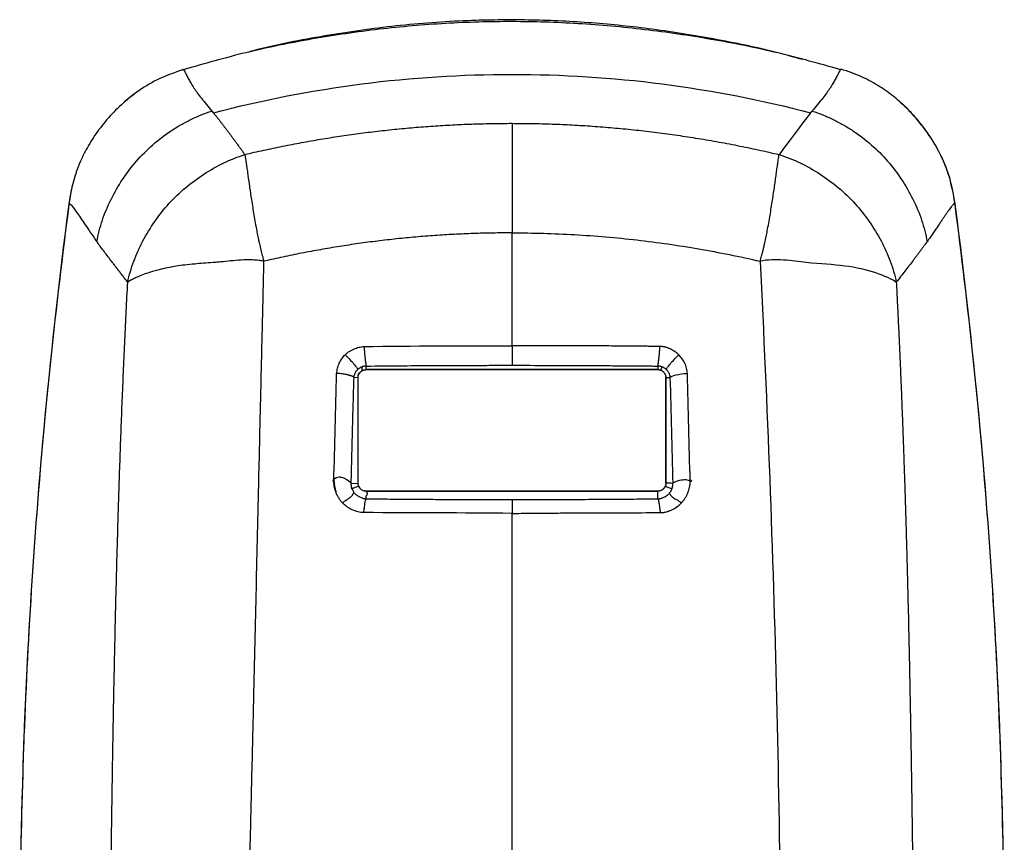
# Model space of a CAD drawing. Header units: millimetres. Extents: x 38 to 184, y 33 to 254.
# Tile 5 of 10: x 38 to 78, y 128 to 162. Entities that reach past the tile are written whole.
import ezdxf

# ---------------------------------------------------------------- set-up
doc = ezdxf.new("R2010")
doc.units = ezdxf.units.MM

msp = doc.modelspace()

# ---------------------------------------------------------------- linework, layer by layer
at = {"color": 7, "linetype": 'Continuous', "lineweight": 25}
for p, q in [((44.672, 159.968), (44.63, 159.957)), ((71.733, 159.998), (71.711, 159.973)), ((40.038, 154.932), (39.957, 154.443)), ((76.423, 154.482), (76.346, 154.939)), ((39.956, 154.443), (39.955, 154.439)), ((76.43, 154.448), (76.423, 154.482)), ((76.43, 154.443), (76.431, 154.439)), ((52.193, 147.638), (64.193, 147.638)), ((64.195, 147.638), (52.193, 147.638)), ((64.321, 147.617), (64.372, 147.749)), ((51.86, 147.304), (51.691, 147.314)), ((51.86, 142.971), (51.86, 147.304)), ((64.516, 147.381), (64.526, 147.303)), ((64.526, 147.304), (64.526, 142.971)), ((64.526, 142.971), (64.526, 147.303)), ((50.891, 142.846), (50.939, 142.616)), ((51.575, 142.954), (51.861, 142.971)), ((64.198, 142.637), (52.188, 142.637)), ((52.193, 142.638), (64.193, 142.638))]:
    msp.add_line(p, q, dxfattribs=at)
at = {"color": 8, "linetype": 'Continuous', "lineweight": 25}
for p, q in [((39.957, 154.454), (39.956, 154.443)), ((76.429, 154.454), (76.43, 154.443))]:
    msp.add_line(p, q, dxfattribs=at)
at = {"color": 7, "linetype": 'Continuous', "lineweight": 25}
for centre, start, end in [((272.28, 123.797), 172.48635, 181.85889), ((-155.894, 123.797), 358.14138, 7.51362)]:
    msp.add_arc(centre, 234.338, start, end, dxfattribs=at)
for points, knots in [([(71.712, 159.976), (70.857, 160.215), (69.102, 160.707), (66.405, 161.243), (63.66, 161.646), (60.921, 161.893), (58.186, 161.98), (55.452, 161.902), (52.715, 161.662), (49.973, 161.26), (47.279, 160.721), (45.528, 160.22), (44.674, 159.976)], [0, 0, 0, 0, 0.0971129, 0.1993995, 0.3005282, 0.4006393, 0.5001979, 0.5997212, 0.699735, 0.8007275, 0.902883, 1, 1, 1, 1]), ([(70.16, 160.39), (69.818, 160.485), (68.604, 160.823), (66.483, 161.259), (63.88, 161.677), (61.335, 161.93), (58.858, 162.041), (56.218, 162.011), (53.422, 161.81), (50.473, 161.381), (48.428, 160.997), (47.378, 160.708), (47.297, 160.685)], [0, 0, 0, 0, 0.045999, 0.163472, 0.280845, 0.387991, 0.495217, 0.602358, 0.73052, 0.858686, 0.989055, 1, 1, 1, 1]), ([(44.671, 159.984), (44.34, 159.869), (43.693, 159.644), (42.839, 159.139), (42.109, 158.557), (41.501, 157.925), (41.006, 157.276), (40.658, 156.693), (40.42, 156.19), (40.267, 155.804), (40.198, 155.566), (40.169, 155.466)], [0, 0, 0, 0, 0.147438, 0.287386, 0.421669, 0.55024, 0.673303, 0.791788, 0.868816, 0.944903, 1, 1, 1, 1]), ([(44.633, 159.958), (44.638, 159.979), (44.646, 160.015), (44.666, 159.987), (44.674, 159.975)], [0, 0, 0, 0, 0.604435, 1, 1, 1, 1]), ([(76.029, 156.031), (75.98, 156.151), (75.881, 156.395), (75.667, 156.801), (75.445, 157.161), (75.249, 157.446), (75.056, 157.707), (74.784, 158.036), (74.405, 158.437), (73.92, 158.87), (73.317, 159.303), (72.585, 159.71), (72.028, 159.899), (71.733, 159.999)], [0, 0, 0, 0, 0.091496, 0.185743, 0.268032, 0.306556, 0.349358, 0.420122, 0.506477, 0.608104, 0.724273, 0.854432, 1, 1, 1, 1]), ([(42.636, 158.959), (42.484, 158.845), (42.324, 158.724), (42.178, 158.587), (42.17, 158.58)], [0, 0, 0, 0, 0.946905, 1, 1, 1, 1]), ([(76.306, 155.057), (76.285, 155.171), (76.206, 155.596), (75.931, 156.295), (75.486, 157.135), (74.909, 157.892), (74.474, 158.386), (74.21, 158.589), (74.199, 158.597)], [0, 0, 0, 0, 0.083129, 0.308912, 0.533881, 0.761821, 0.989752, 1, 1, 1, 1]), ([(41.11, 152.891), (41.16, 153.193), (41.312, 153.788), (41.674, 154.648), (42.145, 155.468), (42.72, 156.227), (43.394, 156.901), (44.023, 157.383), (44.559, 157.715), (44.975, 157.934), (45.403, 158.122), (45.697, 158.225), (45.845, 158.271)], [0, 0, 0, 0, 0.125, 0.25, 0.375, 0.5, 0.625, 0.75, 0.8125, 0.875, 0.9375, 1, 1, 1, 1]), ([(45.904, 158.2), (45.929, 158.168), (45.98, 158.106), (46.058, 158.009), (46.136, 157.911), (46.214, 157.81), (46.293, 157.708), (46.372, 157.604), (46.452, 157.499), (46.533, 157.391), (46.614, 157.283), (46.695, 157.173), (46.777, 157.061), (46.86, 156.949), (46.943, 156.835), (47.026, 156.72), (47.11, 156.604), (47.167, 156.526), (47.196, 156.486)], [0, 0, 0, 0, 0.066636, 0.1327199, 0.198252, 0.2632322, 0.3276607, 0.3915376, 0.454863, 0.5176369, 0.5798597, 0.6415314, 0.7026522, 0.7632223, 0.8232419, 0.8827112, 0.9416305, 1, 1, 1, 1]), ([(70.482, 158.2), (70.291, 157.963), (70.104, 157.705), (69.676, 157.133), (69.437, 156.82), (69.19, 156.484)], [0, 0, 0, 0, 0.5, 0.5, 1, 1, 1, 1]), ([(70.54, 158.271), (70.689, 158.225), (70.983, 158.122), (71.412, 157.934), (71.828, 157.715), (72.364, 157.384), (72.994, 156.903), (73.667, 156.23), (74.242, 155.472), (74.712, 154.652), (75.073, 153.792), (75.225, 153.196), (75.275, 152.893)], [0, 0, 0, 0, 0.0625, 0.125, 0.1875, 0.25, 0.375, 0.5, 0.625, 0.75, 0.875, 1, 1, 1, 1]), ([(47.196, 156.486), (47.325, 156.517), (47.584, 156.577), (47.973, 156.664), (48.363, 156.747), (48.752, 156.827), (49.142, 156.904), (49.532, 156.977), (49.922, 157.047), (50.313, 157.114), (50.703, 157.178), (51.093, 157.238), (51.484, 157.295), (51.874, 157.349), (52.264, 157.399), (52.791, 157.463), (53.452, 157.534), (54.249, 157.607), (55.044, 157.666), (55.835, 157.712), (56.624, 157.745), (57.41, 157.765), (57.932, 157.768), (58.193, 157.769)], [0, 0, 0, 0, 0.036009, 0.071973, 0.107892, 0.143765, 0.179593, 0.215375, 0.251112, 0.286804, 0.32245, 0.358051, 0.393607, 0.429118, 0.464584, 0.500005, 0.57242, 0.644505, 0.716261, 0.787689, 0.858787, 0.929558, 1, 1, 1, 1]), ([(58.193, 157.769), (58.193, 157.675), (58.193, 157.455), (58.193, 156.899), (58.193, 156.02), (58.193, 154.72), (58.193, 153.758), (58.193, 153.262)], [0, 0, 0, 0, 0.125, 0.25, 0.5, 0.75, 1, 1, 1, 1]), ([(58.193, 157.769), (58.33, 157.768), (58.604, 157.768), (59.016, 157.762), (59.429, 157.753), (59.843, 157.74), (60.258, 157.724), (60.675, 157.704), (61.092, 157.68), (61.511, 157.653), (61.931, 157.621), (62.352, 157.586), (62.774, 157.547), (63.196, 157.505), (63.62, 157.458), (64.045, 157.407), (64.47, 157.353), (64.896, 157.294), (65.323, 157.232), (65.75, 157.165), (66.179, 157.095), (66.607, 157.02), (67.037, 156.941), (67.467, 156.858), (67.897, 156.771), (68.328, 156.68), (68.759, 156.584), (69.046, 156.517), (69.19, 156.484)], [0, 0, 0, 0, 0.036966, 0.0740512, 0.1112558, 0.1485797, 0.186023, 0.2235859, 0.2612682, 0.2990701, 0.3369917, 0.3750329, 0.4131938, 0.4514744, 0.4898748, 0.5283951, 0.5670353, 0.6057954, 0.6446754, 0.6836754, 0.7227955, 0.7620357, 0.8013959, 0.8408763, 0.8804769, 0.9201977, 0.9600387, 1, 1, 1, 1]), ([(42.377, 151.23), (42.407, 151.379), (42.479, 151.669), (42.621, 152.095), (42.795, 152.516), (43.066, 153.068), (43.471, 153.737), (44.253, 154.726), (45.473, 155.741), (46.599, 156.297), (47.196, 156.486)], [0, 0, 0, 0, 0.0625, 0.125, 0.1875, 0.25, 0.375, 0.5, 0.75, 1, 1, 1, 1]), ([(47.196, 156.486), (47.199, 156.47), (47.206, 156.436), (47.216, 156.379), (47.227, 156.314), (47.238, 156.24), (47.255, 156.126), (47.278, 155.965), (47.316, 155.677), (47.371, 155.269), (47.441, 154.801), (47.506, 154.39), (47.558, 154.077), (47.613, 153.753), (47.666, 153.45), (47.729, 153.118), (47.794, 152.809), (47.867, 152.51), (47.926, 152.289), (47.967, 152.155), (47.985, 152.095)], [0, 0, 0, 0, 0.022052, 0.045907, 0.071583, 0.099097, 0.128465, 0.192337, 0.25665, 0.382857, 0.513944, 0.577874, 0.641119, 0.702169, 0.764676, 0.810835, 0.884182, 0.930011, 0.968578, 1, 1, 1, 1]), ([(68.401, 152.095), (68.411, 152.129), (68.434, 152.203), (68.468, 152.321), (68.504, 152.453), (68.541, 152.599), (68.599, 152.84), (68.657, 153.115), (68.719, 153.447), (68.773, 153.749), (68.827, 154.071), (68.879, 154.384), (68.943, 154.79), (68.998, 155.159), (69.045, 155.498), (69.077, 155.736), (69.107, 155.958), (69.132, 156.134), (69.153, 156.273), (69.171, 156.385), (69.184, 156.45), (69.19, 156.484)], [0, 0, 0, 0, 0.017986, 0.038519, 0.061625, 0.087332, 0.115669, 0.189238, 0.235005, 0.29754, 0.358332, 0.42144, 0.485237, 0.613819, 0.674274, 0.742479, 0.806981, 0.870992, 0.912853, 0.955871, 1, 1, 1, 1]), ([(69.19, 156.484), (69.787, 156.295), (70.912, 155.74), (72.376, 154.524), (73.274, 153.209), (73.716, 152.242), (73.906, 151.672), (73.979, 151.38), (74.009, 151.232)], [0, 0, 0, 0, 0.25, 0.5, 0.75, 0.875, 0.9375, 1, 1, 1, 1]), ([(76.429, 154.454), (76.414, 154.556), (76.379, 154.802), (76.303, 155.174), (76.205, 155.542), (76.112, 155.823), (76.053, 155.976), (76.031, 156.032)], [0, 0, 0, 0, 0.190099, 0.45649, 0.698203, 0.888576, 1, 1, 1, 1]), ([(40.256, 155.75), (40.231, 155.677), (40.165, 155.479), (40.077, 155.138), (40.004, 154.778), (39.97, 154.545), (39.957, 154.454)], [0, 0, 0, 0, 0.173181, 0.470329, 0.791185, 1, 1, 1, 1]), ([(40.162, 155.432), (40.158, 155.421), (40.052, 155.131), (40.011, 154.823), (39.972, 154.527)], [0, 0, 0, 0, 0.038142, 1, 1, 1, 1]), ([(39.957, 154.454), (39.975, 154.518), (40.079, 154.391), (40.366, 153.98), (40.484, 153.805), (40.764, 153.393), (40.926, 153.155), (41.11, 152.891)], [0, 0, 0, 0, 0.5, 0.5, 0.75, 0.75, 1, 1, 1, 1]), ([(76.429, 154.454), (76.428, 154.457), (76.426, 154.462), (76.421, 154.468), (76.415, 154.47), (76.408, 154.47), (76.4, 154.468), (76.39, 154.462), (76.379, 154.454), (76.367, 154.443), (76.353, 154.43), (76.331, 154.405), (76.296, 154.364), (76.245, 154.297), (76.185, 154.216), (76.121, 154.125), (76.053, 154.027), (75.982, 153.925), (75.905, 153.811), (75.82, 153.686), (75.727, 153.55), (75.627, 153.402), (75.518, 153.244), (75.402, 153.075), (75.318, 152.954), (75.275, 152.893)], [0, 0, 0, 0, 0.02471, 0.049481, 0.074315, 0.099214, 0.12418, 0.149213, 0.174316, 0.19949, 0.224736, 0.250057, 0.311727, 0.374893, 0.437409, 0.499743, 0.552498, 0.605937, 0.660072, 0.714911, 0.770465, 0.826742, 0.883751, 0.941501, 1, 1, 1, 1]), ([(58.193, 153.262), (58.06, 153.261), (57.795, 153.261), (57.398, 153.256), (57, 153.248), (56.603, 153.236), (56.207, 153.22), (55.811, 153.202), (55.415, 153.179), (55.02, 153.153), (54.625, 153.124), (54.23, 153.091), (53.836, 153.055), (53.442, 153.015), (53.049, 152.972), (52.656, 152.925), (52.264, 152.875), (51.872, 152.821), (51.481, 152.764), (51.091, 152.703), (50.7, 152.639), (50.311, 152.572), (49.922, 152.501), (49.533, 152.427), (49.145, 152.349), (48.758, 152.268), (48.371, 152.183), (48.114, 152.124), (47.985, 152.095)], [0, 0, 0, 0, 0.038618, 0.0772073, 0.1157697, 0.1543075, 0.1928226, 0.2313171, 0.269793, 0.3082523, 0.3466971, 0.3851295, 0.4235515, 0.461965, 0.5003722, 0.5387751, 0.5771757, 0.615576, 0.653978, 0.6923838, 0.7307952, 0.7692143, 0.8076431, 0.8460835, 0.8845374, 0.9230069, 0.9614938, 1, 1, 1, 1]), ([(42.376, 151.23), (42.342, 151.275), (42.273, 151.364), (42.172, 151.494), (42.072, 151.623), (41.973, 151.751), (41.876, 151.877), (41.78, 152.001), (41.663, 152.155), (41.527, 152.333), (41.378, 152.532), (41.239, 152.718), (41.153, 152.834), (41.11, 152.891)], [0, 0, 0, 0, 0.06979, 0.14012, 0.210994, 0.282413, 0.35438, 0.426897, 0.499966, 0.629247, 0.75567, 0.879249, 1, 1, 1, 1]), ([(75.275, 152.893), (75.254, 152.865), (75.212, 152.808), (75.146, 152.719), (75.077, 152.627), (75.007, 152.533), (74.933, 152.435), (74.858, 152.335), (74.779, 152.231), (74.672, 152.09), (74.535, 151.91), (74.364, 151.689), (74.19, 151.464), (74.069, 151.309), (74.009, 151.232)], [0, 0, 0, 0, 0.060387, 0.121374, 0.182965, 0.245162, 0.307965, 0.371378, 0.435402, 0.500039, 0.628169, 0.754199, 0.878139, 1, 1, 1, 1]), ([(47.985, 152.095), (47.961, 152.1), (47.908, 152.11), (47.816, 152.125), (47.704, 152.138), (47.542, 152.15), (47.356, 152.154), (47.067, 152.145), (46.719, 152.118), (46.366, 152.081), (46.092, 152.057), (45.82, 152.035), (45.498, 152.011), (45.11, 151.98), (44.732, 151.943), (44.357, 151.89), (44.004, 151.825), (43.7, 151.756), (43.489, 151.699), (43.28, 151.637), (43.053, 151.561), (42.851, 151.479), (42.72, 151.42), (42.639, 151.381), (42.552, 151.336), (42.46, 151.285), (42.405, 151.249), (42.377, 151.23)], [0, 0, 0, 0, 0.009378, 0.021434, 0.036185, 0.053659, 0.085234, 0.109567, 0.168252, 0.224933, 0.253703, 0.282374, 0.339786, 0.392693, 0.457396, 0.518777, 0.582029, 0.647091, 0.694742, 0.714, 0.783602, 0.853442, 0.874146, 0.899169, 0.928498, 0.962115, 1, 1, 1, 1]), ([(47.129, 115.911), (47.133, 116.081), (47.142, 116.438), (47.155, 116.996), (47.17, 117.6), (47.185, 118.25), (47.202, 118.946), (47.22, 119.688), (47.254, 121.154), (47.297, 122.934), (47.349, 125.133), (47.4, 127.213), (47.463, 129.832), (47.52, 132.187), (47.592, 135.217), (47.654, 137.898), (47.722, 140.909), (47.77, 142.955), (47.822, 145.202), (47.868, 147.135), (47.91, 148.916), (47.938, 150.097), (47.963, 151.142), (47.978, 151.792), (47.985, 152.095)], [0, 0, 0, 0, 0.014142, 0.029538, 0.046188, 0.064091, 0.083243, 0.103646, 0.125297, 0.204064, 0.25022, 0.306106, 0.375088, 0.465553, 0.499956, 0.624807, 0.687078, 0.749686, 0.795088, 0.874663, 0.911674, 0.944904, 0.974349, 1, 1, 1, 1]), ([(74.009, 151.232), (73.824, 151.357), (73.238, 151.629), (71.923, 151.942), (70.643, 151.988), (69.375, 152.171), (68.719, 152.162), (68.401, 152.095)], [0, 0, 0, 0, 0.25, 0.5, 0.75, 0.875, 1, 1, 1, 1]), ([(41.588, 116.196), (41.59, 116.356), (41.592, 116.676), (41.596, 117.158), (41.599, 117.641), (41.603, 118.125), (41.607, 118.611), (41.611, 119.098), (41.615, 119.587), (41.619, 120.077), (41.624, 120.568), (41.628, 121.061), (41.633, 121.555), (41.638, 122.051), (41.642, 122.548), (41.647, 123.046), (41.653, 123.546), (41.658, 124.047), (41.663, 124.549), (41.669, 125.053), (41.675, 125.558), (41.681, 126.065), (41.687, 126.573), (41.693, 127.082), (41.7, 127.592), (41.706, 128.104), (41.713, 128.618), (41.721, 129.132), (41.728, 129.648), (41.736, 130.166), (41.744, 130.684), (41.752, 131.204), (41.761, 131.726), (41.769, 132.249), (41.779, 132.773), (41.788, 133.298), (41.802, 134.026), (41.82, 134.958), (41.844, 136.095), (41.869, 137.235), (41.897, 138.38), (41.927, 139.529), (41.959, 140.681), (41.993, 141.838), (42.03, 142.999), (42.07, 144.164), (42.112, 145.332), (42.158, 146.505), (42.207, 147.681), (42.26, 148.862), (42.316, 150.046), (42.356, 150.835), (42.376, 151.23)], [0, 0, 0, 0, 0.013697, 0.027423, 0.041178, 0.054962, 0.068776, 0.082621, 0.096497, 0.110405, 0.124344, 0.138317, 0.152323, 0.166362, 0.180435, 0.194544, 0.208687, 0.222866, 0.237081, 0.251333, 0.265622, 0.279948, 0.294313, 0.308716, 0.323158, 0.33764, 0.352162, 0.366724, 0.381327, 0.395971, 0.410657, 0.425385, 0.440155, 0.454969, 0.469826, 0.484727, 0.499673, 0.531825, 0.564133, 0.596602, 0.629235, 0.662035, 0.695007, 0.728154, 0.761478, 0.794984, 0.828675, 0.862553, 0.896622, 0.930885, 0.965343, 1, 1, 1, 1]), ([(74.009, 151.232), (74.02, 151.026), (74.041, 150.616), (74.071, 150.001), (74.101, 149.386), (74.129, 148.773), (74.156, 148.161), (74.183, 147.55), (74.208, 146.941), (74.233, 146.332), (74.256, 145.725), (74.279, 145.119), (74.301, 144.514), (74.322, 143.91), (74.342, 143.307), (74.362, 142.705), (74.381, 142.105), (74.399, 141.506), (74.417, 140.908), (74.433, 140.311), (74.45, 139.715), (74.465, 139.121), (74.48, 138.528), (74.495, 137.936), (74.509, 137.345), (74.522, 136.756), (74.535, 136.167), (74.547, 135.58), (74.559, 134.994), (74.571, 134.41), (74.585, 133.68), (74.6, 132.806), (74.618, 131.79), (74.634, 130.778), (74.649, 129.771), (74.663, 128.769), (74.676, 127.772), (74.689, 126.779), (74.701, 125.792), (74.712, 124.81), (74.723, 123.833), (74.733, 122.861), (74.742, 121.893), (74.751, 120.931), (74.76, 119.974), (74.768, 119.022), (74.775, 118.075), (74.783, 117.133), (74.787, 116.508), (74.79, 116.196)], [0, 0, 0, 0, 0.018002, 0.035947, 0.053835, 0.071667, 0.089443, 0.107163, 0.124828, 0.142438, 0.159993, 0.177495, 0.194942, 0.212337, 0.229679, 0.246968, 0.264205, 0.281391, 0.298526, 0.31561, 0.332644, 0.349629, 0.366564, 0.383451, 0.40029, 0.417081, 0.433824, 0.450522, 0.467173, 0.483779, 0.50034, 0.52932, 0.558138, 0.586798, 0.615303, 0.643656, 0.67186, 0.699919, 0.727836, 0.755615, 0.783259, 0.810771, 0.838157, 0.865418, 0.892559, 0.919584, 0.946497, 0.973301, 1, 1, 1, 1]), ([(51.327, 148.249), (51.342, 148.263), (51.371, 148.29), (51.418, 148.328), (51.467, 148.364), (51.518, 148.397), (51.572, 148.429), (51.628, 148.458), (51.7, 148.492), (51.788, 148.527), (51.892, 148.558), (51.998, 148.578), (52.07, 148.585), (52.106, 148.589)], [0, 0, 0, 0, 0.069115, 0.138612, 0.208692, 0.279551, 0.35138, 0.42436, 0.498666, 0.627947, 0.748824, 0.873764, 1, 1, 1, 1]), ([(52.106, 148.589), (52.107, 148.573), (52.108, 148.54), (52.111, 148.491), (52.114, 148.443), (52.117, 148.395), (52.121, 148.348), (52.126, 148.284), (52.135, 148.181), (52.152, 148.03), (52.17, 147.896), (52.181, 147.823), (52.184, 147.795), (52.185, 147.787), (52.185, 147.784)], [0, 0, 0, 0, 0.044624, 0.088744, 0.132317, 0.175309, 0.217701, 0.259489, 0.348373, 0.50134, 0.705069, 0.860128, 0.960438, 1, 1, 1, 1]), ([(64.28, 148.589), (64.249, 148.589), (64.186, 148.59), (64.091, 148.591), (63.996, 148.592), (63.869, 148.594), (63.711, 148.596), (63.457, 148.598), (63.141, 148.601), (62.634, 148.606), (62, 148.611), (60.985, 148.617), (59.716, 148.621), (58.701, 148.62), (58.193, 148.619)], [0, 0, 0, 0, 0.0155615, 0.03125, 0.046875, 0.0625, 0.09375, 0.125, 0.1875, 0.25, 0.375, 0.5, 0.75, 1, 1, 1, 1]), ([(58.193, 148.619), (58.193, 148.576), (58.193, 148.49), (58.193, 148.315), (58.193, 148.094), (58.193, 147.935), (58.193, 147.856), (58.193, 147.826), (58.193, 147.817), (58.193, 147.814)], [0, 0, 0, 0, 0.125, 0.25, 0.5, 0.75, 0.875, 0.9375, 1, 1, 1, 1]), ([(64.201, 147.784), (64.201, 147.787), (64.201, 147.793), (64.202, 147.805), (64.204, 147.819), (64.206, 147.835), (64.208, 147.852), (64.211, 147.87), (64.213, 147.889), (64.216, 147.907), (64.218, 147.926), (64.221, 147.944), (64.223, 147.961), (64.225, 147.977), (64.227, 147.993), (64.229, 148.006), (64.23, 148.019), (64.231, 148.03), (64.233, 148.039), (64.234, 148.047), (64.234, 148.053), (64.235, 148.057), (64.241, 148.11), (64.251, 148.191), (64.262, 148.306), (64.269, 148.395), (64.276, 148.492), (64.279, 148.556), (64.28, 148.589)], [0, 0, 0, 0, 0.048261, 0.093357, 0.135488, 0.174827, 0.211525, 0.245712, 0.277499, 0.306985, 0.334251, 0.359357, 0.382346, 0.403248, 0.422087, 0.438876, 0.453626, 0.466343, 0.477031, 0.485693, 0.49233, 0.496943, 0.499532, 0.667105, 0.739069, 0.823319, 0.910139, 1, 1, 1, 1]), ([(65.059, 148.249), (65.049, 148.259), (65.032, 148.275), (65.008, 148.297), (64.986, 148.316), (64.963, 148.334), (64.94, 148.352), (64.916, 148.369), (64.871, 148.401), (64.8, 148.443), (64.718, 148.484), (64.651, 148.513), (64.599, 148.532), (64.547, 148.549), (64.503, 148.561), (64.466, 148.569), (64.438, 148.574), (64.414, 148.578), (64.397, 148.58), (64.387, 148.581), (64.373, 148.583), (64.351, 148.585), (64.318, 148.587), (64.294, 148.588), (64.28, 148.589)], [0, 0, 0, 0, 0.0475, 0.08125, 0.115, 0.14875, 0.1825, 0.21625, 0.25, 0.375, 0.5, 0.5625, 0.625, 0.6875, 0.75, 0.78375, 0.8175, 0.85125, 0.868125, 0.876563, 0.885, 0.91875, 0.9525, 1, 1, 1, 1]), ([(50.976, 147.484), (50.98, 147.52), (50.989, 147.59), (51.01, 147.694), (51.043, 147.796), (51.085, 147.897), (51.135, 147.995), (51.192, 148.087), (51.255, 148.173), (51.303, 148.224), (51.327, 148.249)], [0, 0, 0, 0, 0.125792, 0.250689, 0.371762, 0.501459, 0.631244, 0.756951, 0.879528, 1, 1, 1, 1]), ([(51.327, 148.249), (51.358, 148.219), (51.417, 148.159), (51.537, 148.033), (51.655, 147.904), (51.744, 147.797), (51.788, 147.741), (51.816, 147.702), (51.831, 147.68), (51.841, 147.662), (51.846, 147.651), (51.848, 147.646), (51.848, 147.644)], [0, 0, 0, 0, 0.125, 0.25, 0.5, 0.625, 0.75, 0.8125, 0.875, 0.921875, 0.96875, 1, 1, 1, 1]), ([(64.538, 147.645), (64.538, 147.645), (64.538, 147.647), (64.539, 147.65), (64.541, 147.654), (64.543, 147.658), (64.545, 147.663), (64.55, 147.671), (64.557, 147.683), (64.57, 147.703), (64.591, 147.731), (64.615, 147.763), (64.653, 147.811), (64.731, 147.904), (64.849, 148.033), (64.969, 148.159), (65.028, 148.219), (65.059, 148.249)], [0, 0, 0, 0, 0.009008, 0.03125, 0.042969, 0.054687, 0.078125, 0.101562, 0.125, 0.1875, 0.25, 0.3125, 0.375, 0.5, 0.75, 0.875, 1, 1, 1, 1]), ([(65.41, 147.484), (65.405, 147.555), (65.388, 147.696), (65.336, 147.832), (65.244, 148.028), (65.163, 148.148), (65.059, 148.249)], [0, 0, 0, 0, 0.25, 0.5, 0.5, 1, 1, 1, 1]), ([(51.691, 147.314), (51.691, 147.328), (51.692, 147.349), (51.7, 147.385), (51.717, 147.441), (51.746, 147.516), (51.78, 147.572), (51.818, 147.616), (51.839, 147.636), (51.848, 147.644)], [0.0000121, 0.0000121, 0.0000121, 0.0000121, 0.1149989, 0.25, 0.375, 0.5, 0.75, 0.885058, 0.9999996, 0.9999996, 0.9999996, 0.9999996]), ([(52.014, 147.749), (52.01, 147.747), (52, 147.744), (51.983, 147.736), (51.955, 147.723), (51.921, 147.702), (51.882, 147.676), (51.859, 147.657), (51.846, 147.647)], [0, 0, 0, 0, 0.0750589, 0.1479472, 0.2861779, 0.5375389, 0.7495149, 1, 1, 1, 1]), ([(51.86, 147.304), (51.86, 147.313), (51.86, 147.331), (51.859, 147.36), (51.859, 147.386), (51.862, 147.416), (51.869, 147.447), (51.887, 147.479), (51.911, 147.507), (51.942, 147.535), (51.98, 147.564), (52.007, 147.581), (52.02, 147.589)], [0, 0, 0, 0, 0.071159, 0.153274, 0.250397, 0.29112, 0.407694, 0.518468, 0.592718, 0.723903, 0.871416, 1, 1, 1, 1]), ([(51.86, 147.304), (51.863, 147.342), (51.871, 147.416), (51.928, 147.516), (52.012, 147.591), (52.106, 147.632), (52.168, 147.636), (52.193, 147.638)], [0, 0, 0, 0, 0.213522, 0.427028, 0.640982, 0.855846, 1, 1, 1, 1]), ([(52.185, 147.784), (52.174, 147.784), (52.15, 147.783), (52.11, 147.779), (52.073, 147.77), (52.04, 147.759), (52.023, 147.752), (52.014, 147.749)], [0, 0, 0, 0, 0.198743, 0.407684, 0.690663, 0.846326, 1, 1, 1, 1]), ([(52.02, 147.589), (52.022, 147.59), (52.027, 147.593), (52.039, 147.598), (52.062, 147.607), (52.09, 147.618), (52.126, 147.627), (52.151, 147.632), (52.17, 147.634), (52.183, 147.636), (52.19, 147.636), (52.193, 147.636)], [0, 0, 0, 0, 0.04114, 0.107502, 0.222889, 0.475198, 0.608154, 0.747694, 0.883663, 0.955469, 1, 1, 1, 1]), ([(52.185, 147.784), (52.685, 147.789), (53.686, 147.798), (55.187, 147.807), (56.439, 147.812), (57.441, 147.814), (57.942, 147.814), (58.193, 147.814)], [0, 0, 0, 0, 0.25, 0.5, 0.75, 0.875, 1, 1, 1, 1]), ([(52.193, 147.636), (52.192, 147.644), (52.192, 147.658), (52.191, 147.678), (52.19, 147.7), (52.189, 147.719), (52.187, 147.738), (52.187, 147.755), (52.188, 147.77), (52.186, 147.78), (52.185, 147.784)], [0, 0, 0, 0, 0.147461, 0.294629, 0.414678, 0.575844, 0.692195, 0.787468, 0.914575, 1, 1, 1, 1]), ([(58.193, 147.814), (58.694, 147.814), (59.696, 147.813), (60.948, 147.808), (61.949, 147.802), (62.575, 147.798), (63.075, 147.794), (63.388, 147.792), (63.638, 147.79), (63.794, 147.788), (63.919, 147.787), (64.013, 147.786), (64.107, 147.785), (64.169, 147.785), (64.201, 147.784)], [0, 0, 0, 0, 0.25, 0.5, 0.625, 0.75, 0.8125, 0.875, 0.90625, 0.9375, 0.953125, 0.96875, 0.9844385, 1, 1, 1, 1]), ([(64.193, 147.638), (64.231, 147.634), (64.306, 147.626), (64.406, 147.569), (64.481, 147.484), (64.521, 147.39), (64.525, 147.328), (64.526, 147.304)], [0, 0, 0, 0, 0.215828, 0.431668, 0.647144, 0.861747, 1, 1, 1, 1]), ([(64.195, 147.637), (64.201, 147.637), (64.211, 147.637), (64.232, 147.637), (64.257, 147.636), (64.287, 147.626), (64.307, 147.618), (64.319, 147.613)], [0, 0, 0, 0, 0.126351, 0.251895, 0.493582, 0.694566, 1, 1, 1, 1]), ([(64.372, 147.749), (64.363, 147.752), (64.346, 147.758), (64.321, 147.766), (64.297, 147.773), (64.269, 147.778), (64.237, 147.783), (64.213, 147.784), (64.201, 147.784)], [0, 0, 0, 0, 0.153264, 0.305624, 0.453451, 0.585472, 0.787627, 1, 1, 1, 1]), ([(64.319, 147.613), (64.337, 147.605), (64.364, 147.593), (64.387, 147.574), (64.396, 147.568)], [0, 0, 0, 0, 0.653445, 1, 1, 1, 1]), ([(64.54, 147.647), (64.531, 147.654), (64.514, 147.667), (64.489, 147.685), (64.46, 147.705), (64.429, 147.723), (64.398, 147.739), (64.38, 147.746), (64.372, 147.749)], [0, 0, 0, 0, 0.173805, 0.330229, 0.467724, 0.717378, 0.86026, 1, 1, 1, 1]), ([(64.538, 147.645), (64.543, 147.64), (64.554, 147.63), (64.575, 147.61), (64.6, 147.581), (64.628, 147.54), (64.647, 147.499), (64.661, 147.465), (64.668, 147.443), (64.676, 147.42), (64.683, 147.399), (64.689, 147.376), (64.693, 147.355), (64.695, 147.335), (64.695, 147.32), (64.695, 147.313)], [0, 0, 0, 0, 0.052558, 0.112417, 0.229782, 0.362229, 0.510217, 0.58616, 0.656533, 0.694169, 0.783833, 0.841533, 0.892787, 0.948484, 1, 1, 1, 1]), ([(51.691, 147.314), (51.688, 147.317), (51.684, 147.322), (51.674, 147.331), (51.66, 147.34), (51.645, 147.349), (51.626, 147.358), (51.605, 147.366), (51.582, 147.375), (51.557, 147.384), (51.529, 147.392), (51.5, 147.401), (51.469, 147.409), (51.429, 147.419), (51.351, 147.436), (51.236, 147.457), (51.109, 147.473), (51.026, 147.481), (50.987, 147.483), (50.976, 147.484)], [0, 0, 0, 0, 0.0404962, 0.0811293, 0.1219722, 0.163072, 0.2044527, 0.2461185, 0.2880568, 0.3302409, 0.372633, 0.4151866, 0.457849, 0.5005634, 0.5733551, 0.7511651, 0.88393, 0.9662769, 1, 1, 1, 1]), ([(51.575, 142.954), (51.584, 143.319), (51.601, 144.048), (51.63, 145.139), (51.659, 146.227), (51.68, 146.952), (51.691, 147.314)], [0, 0, 0, 0, 0.25, 0.5, 0.75, 1, 1, 1, 1]), ([(51.861, 142.971), (51.861, 143.272), (51.861, 143.994), (51.86, 145.138), (51.86, 146.281), (51.86, 147.003), (51.86, 147.304)], [0, 0, 0, 0, 0.208333, 0.5, 0.791667, 1, 1, 1, 1]), ([(64.526, 147.303), (64.53, 147.303), (64.537, 147.304), (64.551, 147.305), (64.568, 147.306), (64.59, 147.307), (64.611, 147.308), (64.632, 147.309), (64.653, 147.311), (64.674, 147.312), (64.688, 147.313), (64.695, 147.313)], [0.0000061, 0.0000061, 0.0000061, 0.0000061, 0.0625, 0.125, 0.25, 0.375, 0.5, 0.625, 0.75, 0.875, 0.9999999, 0.9999999, 0.9999999, 0.9999999]), ([(50.859, 143.037), (50.794, 143.076), (50.87, 143.14), (50.924, 143.189), (50.9, 143.175), (50.908, 143.169), (51.017, 143.214), (51.104, 143.228), (51.12, 143.224), (51.159, 143.214), (51.182, 143.208), (51.264, 143.185), (51.323, 143.167), (51.473, 143.074), (51.565, 142.999), (51.575, 142.954)], [0, 0, 0, 0, 0.125, 0.125, 0.25, 0.25, 0.5, 0.5, 0.625, 0.625, 0.75, 0.75, 0.875, 0.875, 1, 1, 1, 1]), ([(50.858, 143.118), (50.864, 143.035), (50.87, 142.944), (50.889, 142.855), (50.891, 142.846)], [0, 0, 0, 0, 0.905656, 1, 1, 1, 1]), ([(64.811, 142.957), (64.814, 142.965), (64.831, 142.986), (64.89, 143.016), (64.976, 143.051), (65.032, 143.072), (65.178, 143.104), (65.267, 143.116), (65.499, 143.102), (65.606, 143.026), (65.594, 143.051), (65.561, 143.082), (65.519, 143.112), (65.506, 143.119), (65.516, 143.08), (65.539, 143.034), (65.527, 143.037)], [0, 0, 0, 0, 0.125, 0.25, 0.25, 0.375, 0.375, 0.5, 0.5, 0.75, 0.75, 0.875, 0.875, 0.9375, 0.9375, 1, 1, 1, 1]), ([(51.222, 142.151), (51.206, 142.168), (51.175, 142.202), (51.132, 142.257), (51.091, 142.313), (51.054, 142.372), (51.019, 142.432), (50.988, 142.495), (50.953, 142.575), (50.918, 142.674), (50.887, 142.792), (50.867, 142.913), (50.861, 142.995), (50.859, 143.037)], [0, 0, 0, 0, 0.071292, 0.142283, 0.21317, 0.284148, 0.355414, 0.42716, 0.499576, 0.623742, 0.747907, 0.873017, 1, 1, 1, 1]), ([(51.606, 142.735), (51.606, 142.736), (51.606, 142.738), (51.606, 142.742), (51.605, 142.748), (51.601, 142.758), (51.597, 142.769), (51.595, 142.781), (51.593, 142.794), (51.589, 142.812), (51.586, 142.835), (51.579, 142.884), (51.577, 142.924), (51.575, 142.954)], [0, 0, 0, 0, 0.013295, 0.026668, 0.052871, 0.107259, 0.16173, 0.220886, 0.271687, 0.340154, 0.464756, 0.5957, 1, 1, 1, 1]), ([(51.689, 142.579), (51.686, 142.589), (51.679, 142.609), (51.666, 142.636), (51.649, 142.666), (51.632, 142.691), (51.618, 142.713), (51.61, 142.726), (51.607, 142.733), (51.606, 142.735)], [0, 0, 0, 0, 0.1788284, 0.3508622, 0.5175991, 0.7571794, 0.8755125, 0.9493817, 1, 1, 1, 1]), ([(51.885, 142.844), (51.861, 142.835), (51.815, 142.818), (51.744, 142.791), (51.687, 142.769), (51.648, 142.754), (51.626, 142.746), (51.616, 142.742), (51.61, 142.739)], [0, 0, 0, 0, 0.250158, 0.500656, 0.751151, 0.876291, 0.93809, 1, 1, 1, 1]), ([(52.193, 142.638), (52.155, 142.641), (52.08, 142.649), (51.98, 142.707), (51.905, 142.792), (51.865, 142.885), (51.861, 142.947), (51.86, 142.971)], [0, 0, 0, 0, 0.2158283, 0.4316684, 0.6471437, 0.8617469, 1, 1, 1, 1]), ([(51.885, 142.844), (51.882, 142.85), (51.878, 142.862), (51.872, 142.879), (51.868, 142.897), (51.864, 142.919), (51.86, 142.944), (51.86, 142.962), (51.86, 142.971)], [0, 0, 0, 0, 0.1440613, 0.2870599, 0.4301576, 0.5725264, 0.7845952, 1, 1, 1, 1]), ([(52.188, 142.639), (52.172, 142.639), (52.141, 142.639), (52.097, 142.646), (52.052, 142.662), (52.011, 142.686), (51.972, 142.719), (51.937, 142.755), (51.912, 142.791), (51.895, 142.821), (51.888, 142.837), (51.885, 142.844)], [0, 0, 0, 0, 0.119503, 0.236662, 0.34386, 0.479635, 0.605692, 0.733782, 0.865231, 0.940088, 1, 1, 1, 1]), ([(64.526, 142.971), (64.523, 142.934), (64.515, 142.859), (64.458, 142.759), (64.374, 142.684), (64.28, 142.643), (64.218, 142.639), (64.193, 142.638)], [0, 0, 0, 0, 0.213522, 0.427028, 0.640982, 0.855846, 1, 1, 1, 1]), ([(64.501, 142.844), (64.498, 142.837), (64.491, 142.821), (64.474, 142.792), (64.449, 142.757), (64.415, 142.721), (64.376, 142.688), (64.33, 142.662), (64.288, 142.648), (64.244, 142.64), (64.217, 142.639), (64.198, 142.638)], [0, 0, 0, 0, 0.06282, 0.133756, 0.263991, 0.390839, 0.514823, 0.654587, 0.79274, 0.850918, 1, 1, 1, 1]), ([(64.501, 142.844), (64.548, 142.827), (64.618, 142.801), (64.699, 142.77), (64.74, 142.755), (64.763, 142.746), (64.775, 142.743), (64.781, 142.741)], [0, 0, 0, 0, 0.4992599, 0.7493472, 0.874105, 0.9372754, 1, 1, 1, 1]), ([(64.665, 142.552), (64.672, 142.561), (64.684, 142.573), (64.701, 142.594), (64.716, 142.614), (64.734, 142.639), (64.749, 142.663), (64.761, 142.688), (64.772, 142.713), (64.778, 142.731), (64.781, 142.741)], [0, 0, 0, 0, 0.144773, 0.226798, 0.35505, 0.480576, 0.610121, 0.735056, 0.8446, 1, 1, 1, 1]), ([(64.781, 142.741), (64.786, 142.757), (64.793, 142.782), (64.801, 142.816), (64.805, 142.84), (64.809, 142.866), (64.81, 142.895), (64.811, 142.926), (64.811, 142.947), (64.811, 142.957)], [0, 0, 0, 0, 0.247311, 0.368666, 0.487135, 0.587435, 0.734311, 0.883753, 1, 1, 1, 1]), ([(65.164, 142.151), (65.19, 142.178), (65.241, 142.237), (65.312, 142.337), (65.374, 142.446), (65.428, 142.561), (65.471, 142.681), (65.502, 142.801), (65.522, 142.922), (65.527, 143), (65.527, 143.037), (65.527, 143.037)], [-0.000027, -0.000027, -0.000027, -0.000027, 0.124973, 0.249973, 0.374973, 0.499973, 0.624973, 0.749973, 0.874973, 0.999973, 1, 1, 1, 1]), ([(51.222, 142.151), (51.229, 142.158), (51.245, 142.173), (51.272, 142.196), (51.304, 142.222), (51.338, 142.249), (51.385, 142.283), (51.436, 142.316), (51.493, 142.353), (51.541, 142.388), (51.581, 142.428), (51.61, 142.462), (51.633, 142.493), (51.659, 142.531), (51.678, 142.561), (51.689, 142.579)], [0, 0, 0, 0, 0.03344, 0.07351, 0.12007, 0.180216, 0.237234, 0.367927, 0.491741, 0.649919, 0.749305, 0.811686, 0.873592, 0.920299, 1, 1, 1, 1]), ([(52.173, 142.31), (52.173, 142.31), (52.172, 142.31), (52.17, 142.31), (52.169, 142.31), (52.168, 142.31), (52.167, 142.311), (52.167, 142.311), (52.167, 142.311), (52.166, 142.311), (52.166, 142.311), (52.166, 142.311), (52.166, 142.311), (52.166, 142.311), (52.165, 142.311), (52.165, 142.311), (52.164, 142.311), (52.162, 142.311), (52.161, 142.311), (52.159, 142.312), (52.158, 142.312), (52.157, 142.312), (52.156, 142.312), (52.155, 142.312), (52.155, 142.312), (52.154, 142.312), (52.154, 142.312), (52.154, 142.312), (52.154, 142.312), (52.154, 142.312), (52.153, 142.312), (52.153, 142.312), (52.152, 142.312), (52.151, 142.312), (52.15, 142.313), (52.149, 142.313), (52.148, 142.313), (52.147, 142.313), (52.146, 142.313), (52.144, 142.313), (52.143, 142.314), (52.142, 142.314), (52.141, 142.314), (52.14, 142.314), (52.139, 142.314), (52.139, 142.315), (52.138, 142.315), (52.137, 142.315), (52.136, 142.315), (52.135, 142.315), (52.134, 142.316), (52.13, 142.316), (52.122, 142.318), (52.105, 142.323), (52.077, 142.331), (52.029, 142.347), (51.968, 142.37), (51.901, 142.403), (51.835, 142.447), (51.758, 142.506), (51.709, 142.555), (51.689, 142.579)], [0.0000232, 0.0000232, 0.0000232, 0.0000232, 0.0026563, 0.0071875, 0.0094531, 0.0105859, 0.0117188, 0.0122852, 0.0128516, 0.013418, 0.0139844, 0.0151172, 0.0156836, 0.01625, 0.0168164, 0.0170996, 0.0173828, 0.017666, 0.0179492, 0.0182324, 0.0185156, 0.0187988, 0.019082, 0.0193652, 0.0196484, 0.0202148, 0.0207813, 0.0213477, 0.0219141, 0.0224805, 0.0230469, 0.0236133, 0.0241797, 0.0253125, 0.0275781, 0.0298437, 0.0309766, 0.0321094, 0.034375, 0.0389063, 0.0434375, 0.0457031, 0.0479687, 0.0502344, 0.0513672, 0.0525, 0.0547656, 0.0570312, 0.0592969, 0.0615625, 0.0660938, 0.070625, 0.08875, 0.125, 0.1875, 0.25, 0.375, 0.5, 0.625, 0.8225, 1.0000008, 1.0000008, 1.0000008, 1.0000008]), ([(52.188, 142.637), (52.197, 142.623), (52.216, 142.595), (52.234, 142.554), (52.233, 142.513), (52.217, 142.481), (52.202, 142.454), (52.188, 142.427), (52.177, 142.391), (52.174, 142.351), (52.174, 142.323), (52.173, 142.31)], [0, 0, 0, 0, 0.128205, 0.2542, 0.378647, 0.502537, 0.552073, 0.626403, 0.750517, 0.875085, 1, 1, 1, 1]), ([(58.193, 142.279), (58.025, 142.279), (57.691, 142.279), (57.188, 142.28), (56.686, 142.281), (56.184, 142.282), (55.683, 142.284), (55.014, 142.287), (54.178, 142.292), (53.176, 142.3), (52.508, 142.306), (52.173, 142.31)], [0, 0, 0, 0, 0.083389, 0.166748, 0.250082, 0.333398, 0.416702, 0.5, 0.666603, 0.833254, 1, 1, 1, 1]), ([(64.212, 142.31), (64.045, 142.308), (63.711, 142.305), (63.209, 142.3), (62.738, 142.297), (62.07, 142.292), (61.067, 142.286), (59.951, 142.281), (58.947, 142.279), (58.444, 142.279), (58.193, 142.279)], [0, 0, 0, 0, 0.0834665, 0.1668579, 0.2501887, 0.3187511, 0.4999984, 0.7498042, 0.8748318, 1, 1, 1, 1]), ([(58.193, 142.279), (58.193, 142.269), (58.193, 142.216), (58.193, 142.083), (58.193, 141.915), (58.193, 141.79), (58.193, 141.722)], [0, 0, 0, 0, 0.25, 0.5, 0.75, 1, 1, 1, 1]), ([(64.212, 142.31), (64.212, 142.311), (64.211, 142.314), (64.206, 142.32), (64.202, 142.325), (64.196, 142.332), (64.196, 142.34), (64.199, 142.354), (64.199, 142.371), (64.195, 142.398), (64.196, 142.432), (64.194, 142.473), (64.193, 142.514), (64.192, 142.544), (64.191, 142.565), (64.192, 142.578), (64.191, 142.592), (64.188, 142.605), (64.188, 142.616), (64.194, 142.625), (64.197, 142.632), (64.198, 142.636), (64.198, 142.637)], [0, 0, 0, 0, 0.013701, 0.030864, 0.051017, 0.061648, 0.092667, 0.123935, 0.186306, 0.248536, 0.373188, 0.497868, 0.622533, 0.747198, 0.778513, 0.809828, 0.871796, 0.902446, 0.934075, 0.967427, 0.985839, 1, 1, 1, 1]), ([(64.671, 142.547), (64.661, 142.535), (64.632, 142.504), (64.578, 142.456), (64.519, 142.415), (64.458, 142.383), (64.409, 142.361), (64.366, 142.345), (64.338, 142.335), (64.314, 142.329), (64.286, 142.322), (64.252, 142.314), (64.227, 142.311), (64.212, 142.31)], [0, 0, 0, 0, 0.087819, 0.243566, 0.416756, 0.504674, 0.635992, 0.722179, 0.761789, 0.805865, 0.862093, 0.918931, 1, 1, 1, 1]), ([(64.212, 142.31), (64.213, 142.307), (64.213, 142.302), (64.215, 142.29), (64.217, 142.276), (64.221, 142.258), (64.224, 142.237), (64.229, 142.213), (64.234, 142.186), (64.239, 142.156), (64.245, 142.121), (64.255, 142.057), (64.267, 141.974), (64.278, 141.882), (64.285, 141.814), (64.288, 141.772), (64.29, 141.753)], [0, 0, 0, 0, 0.054974, 0.11018, 0.165576, 0.221109, 0.276729, 0.332414, 0.388158, 0.443949, 0.499772, 0.573945, 0.750978, 0.847984, 0.93099, 1, 1, 1, 1]), ([(64.671, 142.547), (64.677, 142.536), (64.69, 142.516), (64.71, 142.487), (64.729, 142.462), (64.748, 142.439), (64.767, 142.419), (64.792, 142.395), (64.834, 142.359), (64.89, 142.327), (64.951, 142.298), (65.003, 142.27), (65.045, 142.245), (65.082, 142.22), (65.122, 142.188), (65.15, 142.164), (65.164, 142.151)], [0, 0, 0, 0, 0.044882, 0.088231, 0.130483, 0.172023, 0.213181, 0.254221, 0.340227, 0.510895, 0.656279, 0.761241, 0.818574, 0.875809, 0.935182, 1, 1, 1, 1]), ([(52.096, 141.753), (52.074, 141.754), (52.033, 141.755), (51.951, 141.764), (51.811, 141.793), (51.65, 141.851), (51.494, 141.932), (51.387, 142.003), (51.297, 142.077), (51.247, 142.126), (51.222, 142.151)], [0, 0, 0, 0, 0.066347, 0.12501, 0.249619, 0.499324, 0.643676, 0.785458, 0.892109, 1, 1, 1, 1]), ([(64.29, 141.753), (64.291, 141.753), (64.293, 141.753), (64.296, 141.753), (64.299, 141.753), (64.3, 141.753), (64.301, 141.753), (64.302, 141.753), (64.303, 141.753), (64.303, 141.753), (64.304, 141.753), (64.305, 141.753), (64.305, 141.753), (64.306, 141.753), (64.306, 141.753), (64.307, 141.753), (64.307, 141.753), (64.307, 141.753), (64.308, 141.753), (64.308, 141.753), (64.308, 141.753), (64.308, 141.753), (64.309, 141.753), (64.309, 141.753), (64.309, 141.753), (64.31, 141.753), (64.31, 141.753), (64.311, 141.753), (64.311, 141.753), (64.312, 141.754), (64.313, 141.754), (64.313, 141.754), (64.314, 141.754), (64.315, 141.754), (64.316, 141.754), (64.317, 141.754), (64.319, 141.754), (64.321, 141.754), (64.324, 141.754), (64.328, 141.754), (64.332, 141.755), (64.335, 141.755), (64.337, 141.755), (64.339, 141.755), (64.342, 141.755), (64.344, 141.755), (64.346, 141.755), (64.348, 141.756), (64.351, 141.756), (64.355, 141.756), (64.364, 141.756), (64.383, 141.758), (64.421, 141.762), (64.474, 141.77), (64.533, 141.783), (64.593, 141.8), (64.671, 141.826), (64.805, 141.883), (64.983, 141.985), (65.108, 142.092), (65.164, 142.151)], [0, 0, 0, 0, 0.002656, 0.007188, 0.009453, 0.010586, 0.011719, 0.012285, 0.012852, 0.013418, 0.013984, 0.015117, 0.015684, 0.01625, 0.016816, 0.0171, 0.017383, 0.017666, 0.017949, 0.018232, 0.018516, 0.018799, 0.019082, 0.019365, 0.019648, 0.020215, 0.020781, 0.021348, 0.021914, 0.02248, 0.023047, 0.023613, 0.02418, 0.025313, 0.026445, 0.027578, 0.029844, 0.032109, 0.034375, 0.038906, 0.043437, 0.045703, 0.047969, 0.050234, 0.0525, 0.054766, 0.057031, 0.059297, 0.061562, 0.066094, 0.070625, 0.08875, 0.125, 0.1875, 0.25, 0.3125, 0.375, 0.5, 0.75, 1, 1, 1, 1]), ([(58.193, 141.722), (58.447, 141.724), (58.956, 141.729), (59.718, 141.736), (60.481, 141.741), (61.497, 141.747), (62.768, 141.752), (63.783, 141.753), (64.29, 141.753)], [0, 0, 0, 0, 0.125, 0.25, 0.375, 0.5, 0.75, 1, 1, 1, 1]), ([(58.193, 115.905), (58.193, 119.986), (58.193, 124.214), (58.193, 132.856), (58.193, 137.271), (58.193, 141.722)], [0, 0, 0, 0, 0.5, 0.5, 1, 1, 1, 1])]:
    msp.add_open_spline(points, degree=3, knots=knots, dxfattribs=at)
at = {"color": 8, "linetype": 'Continuous', "lineweight": 25}
for points, knots in [([(44.674, 159.975), (44.677, 159.972), (44.69, 159.961), (44.732, 159.873), (44.799, 159.741), (44.884, 159.581), (44.985, 159.406), (45.1, 159.222), (45.238, 159.021), (45.408, 158.797), (45.612, 158.548), (45.767, 158.363), (45.845, 158.271)], [0, 0, 0, 0, 0.042167, 0.159619, 0.275868, 0.39146, 0.487354, 0.583664, 0.681265, 0.781946, 0.890958, 1, 1, 1, 1]), ([(71.711, 159.973), (71.708, 159.97), (71.695, 159.958), (71.654, 159.872), (71.587, 159.74), (71.502, 159.58), (71.402, 159.406), (71.287, 159.223), (71.149, 159.023), (70.981, 158.798), (70.774, 158.549), (70.618, 158.364), (70.54, 158.271)], [0, 0, 0, 0, 0.037222, 0.155747, 0.272421, 0.388156, 0.484212, 0.580748, 0.678657, 0.779843, 0.889845, 1, 1, 1, 1])]:
    msp.add_open_spline(points, degree=3, knots=knots, dxfattribs=at)
at = {"color": 7, "linetype": 'Continuous', "lineweight": 25}
for points in [[(45.904, 158.2), (47.912, 158.728), (52.006, 159.524), (58.193, 159.914), (64.38, 159.524), (68.474, 158.728), (70.482, 158.2)], [(45.904, 158.2), (45.884, 158.224), (45.865, 158.247), (45.845, 158.271)], [(70.54, 158.271), (70.521, 158.247), (70.501, 158.224), (70.482, 158.2)], [(39.956, 154.448), (39.694, 152.334), (39.17, 148.106), (38.604, 141.74), (38.198, 135.362), (37.973, 128.975), (37.909, 122.585), (38.014, 118.326), (38.066, 116.196)], [(78.32, 116.198), (78.372, 118.327), (78.477, 122.586), (78.413, 128.976), (78.188, 135.363), (77.782, 141.74), (77.216, 148.106), (76.692, 152.334), (76.43, 154.448)], [(58.193, 153.262), (59.054, 153.262), (60.772, 153.215), (63.336, 152.995), (65.882, 152.63), (67.564, 152.289), (68.401, 152.095)], [(58.193, 148.619), (58.193, 150.167), (58.193, 151.715), (58.193, 153.262)], [(68.401, 152.095), (68.553, 149.126), (68.819, 143.17), (69.098, 134.134), (69.26, 125.027), (69.276, 118.952), (69.257, 115.91)], [(52.106, 148.589), (54.13, 148.614), (56.162, 148.624), (58.193, 148.619)], [(52.014, 147.749), (52.031, 147.705), (52.003, 147.634), (52.02, 147.589)], [(64.201, 147.784), (64.198, 147.735), (64.194, 147.686), (64.195, 147.637)], [(50.859, 143.037), (50.898, 144.517), (50.937, 146), (50.976, 147.484)], [(64.695, 147.313), (64.74, 147.383), (65.083, 147.464), (65.41, 147.484)], [(64.695, 147.313), (64.738, 145.867), (64.776, 144.414), (64.811, 142.957)], [(65.527, 143.037), (65.488, 144.524), (65.449, 146.009), (65.41, 147.484)], [(64.526, 142.971), (64.526, 142.927), (64.518, 142.885), (64.501, 142.844)], [(64.811, 142.957), (64.716, 142.961), (64.621, 142.966), (64.526, 142.971)], [(52.096, 141.753), (52.101, 141.822), (52.116, 141.958), (52.142, 142.132), (52.165, 142.257), (52.173, 142.3), (52.173, 142.31)], [(58.193, 141.722), (56.158, 141.743), (54.123, 141.753), (52.096, 141.753)]]:
    msp.add_open_spline(points, degree=3, dxfattribs=at)

doc.saveas('drawing.dxf')
